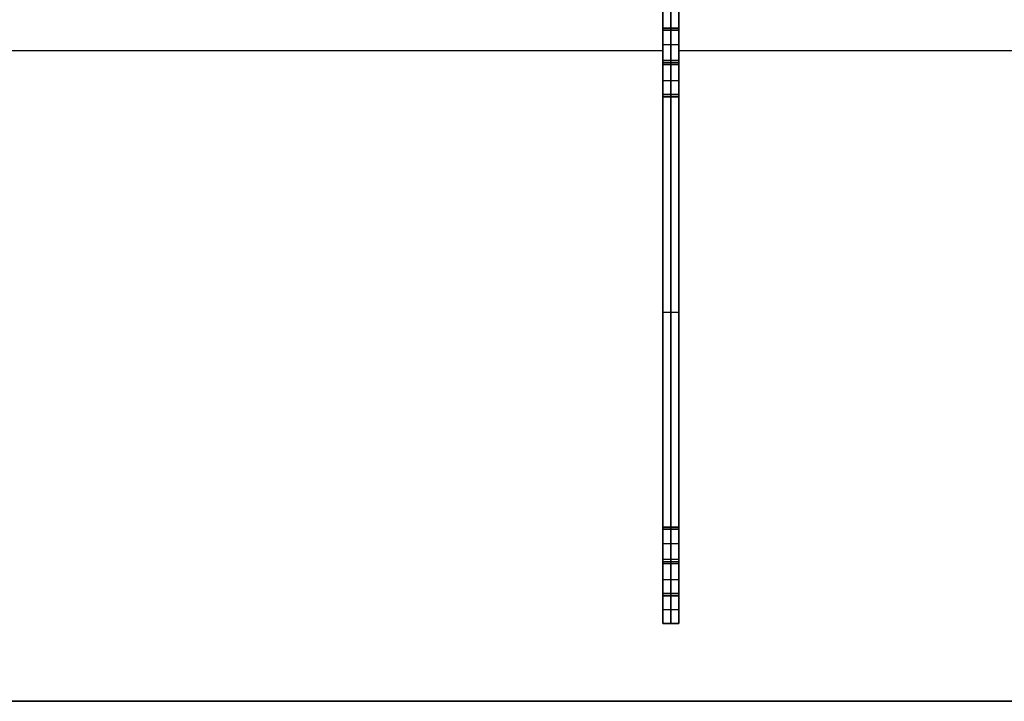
# Model space of a CAD drawing. Header units: millimetres. Extents: x -494 to 494, y -169 to 169.
# Tile 5 of 8: x 0 to 247, y -169 to 2. Entities that reach past the tile are written whole.
import ezdxf

# ---------------------------------------------------------------- set-up
doc = ezdxf.new("R2010")
doc.units = ezdxf.units.MM
doc.layers.add('Défaut', color=7, linetype='Continuous', true_color=0x000000)

msp = doc.modelspace()

# ---------------------------------------------------------------- linework, layer by layer
at = {"layer": 'Défaut'}
for p, q in [((161.17, -149.5, 241.02), (161.17, 151, 241.02)), ((165.17, -149.5, 241.02), (165.17, 151, 241.02)), ((163.17, -0.5, 463.5), (163.17, 107.5, 463.5)), ((163.17, 107.5, 18.5), (163.17, -0.5, 18.5)), ((161.17, -0.3, 465.5), (165.17, -0.3, 465.5)), ((161.17, -17.7, 465.5), (161.17, -0.3, 465.5)), ((161.17, -0.3, 16.5), (165.17, -0.3, 16.5)), ((161.17, -17.7, 16.5), (161.17, -0.3, 16.5)), ((161.17, -0.5, 467.02), (165.17, -0.5, 467.02)), ((161.17, -0.5, 15), (165.17, -0.5, 15)), ((165.17, -1, 18), (161.17, -1, 18)), ((165.17, -1, 464), (161.17, -1, 464)), ((163.17, -0.3, 463.5), (163.17, -0.3, 467.5)), ((163.17, -0.3, 14.5), (163.17, -0.3, 18.5)), ((163.17, -0.5, 469.54), (163.17, -0.5, 464.5)), ((163.17, -8.5, 469.54), (163.17, -0.5, 469.54)), ((163.17, -0.5, 12.5), (163.17, -8.5, 12.5)), ((163.17, -0.5, 17.5), (163.17, -0.5, 12.5)), ((165.17, -0.3, 465.5), (165.17, -17.7, 465.5)), ((165.17, -0.3, 16.5), (165.17, -17.7, 16.5)), ((161.17, -4.5, 469.54), (165.17, -4.5, 469.54)), ((161.17, -4.5, 12.5), (165.17, -4.5, 12.5)), ((-161.17, -6, 467.5), (161.17, -6, 467.5)), ((-161.17, -6, 463.5), (161.17, -6, 463.5)), ((-161.17, -6, 18.5), (161.17, -6, 18.5)), ((-161.17, -6, 14.5), (161.17, -6, 14.5)), ((165.17, -6, 467.5), (493.5, -6, 467.5)), ((165.17, -6, 463.5), (493.5, -6, 463.5)), ((165.17, -6, 18.5), (493.5, -6, 18.5)), ((165.17, -6, 14.5), (493.5, -6, 14.5)), ((165.17, -8.5, 469.42), (161.17, -8.5, 469.42)), ((161.17, -8.5, 12.6), (165.17, -8.5, 12.6)), ((161.17, -9, 463.5), (161.17, -9, 467.5)), ((161.17, -9, 469.3), (165.17, -9, 469.3)), ((161.17, -9, 12.7), (165.17, -9, 12.7)), ((161.17, -9, 14.5), (161.17, -9, 18.5)), ((161.17, -9.5, 469.42), (165.17, -9.5, 469.42)), ((161.17, -9.5, 12.6), (165.17, -9.5, 12.6)), ((163.17, -8.5, 469.3), (163.17, -8.5, 469.54)), ((163.17, -9.5, 469.3), (163.17, -8.5, 469.3)), ((163.17, -8.5, 12.7), (163.17, -9.5, 12.7)), ((163.17, -8.5, 12.5), (163.17, -8.5, 12.7)), ((163.17, -9.5, 469.3), (163.17, -9.5, 469.54)), ((163.17, -17.5, 469.54), (163.17, -9.5, 469.54)), ((163.17, -9.5, 12.5), (163.17, -17.5, 12.5)), ((163.17, -9.5, 12.5), (163.17, -9.5, 12.7)), ((165.17, -9, 463.5), (165.17, -9, 467.5)), ((165.17, -9, 14.5), (165.17, -9, 18.5)), ((161.17, -13.5, 469.54), (165.17, -13.5, 469.54)), ((161.17, -13.5, 12.5), (165.17, -13.5, 12.5)), ((165.17, -17, 464), (161.17, -17, 464)), ((165.17, -17, 18), (161.17, -17, 18)), ((161.17, -17.5, 467.02), (165.17, -17.5, 467.02)), ((161.17, -17.5, 15), (165.17, -17.5, 15)), ((165.17, -17.7, 465.5), (161.17, -17.7, 465.5)), ((165.17, -17.7, 16.5), (161.17, -17.7, 16.5)), ((163.17, -17.5, 464.5), (163.17, -17.5, 469.54)), ((163.17, -125.5, 463.5), (163.17, -17.5, 463.5)), ((163.17, -17.5, 18.5), (163.17, -125.5, 18.5)), ((163.17, -17.5, 12.5), (163.17, -17.5, 17.5)), ((163.17, -17.7, 463.5), (163.17, -17.7, 467.5)), ((163.17, -17.7, 14.5), (163.17, -17.7, 18.5)), ((161.17, -71.5, 463.5), (165.17, -71.5, 463.5)), ((161.17, -71.5, 18.5), (165.17, -71.5, 18.5)), ((161.17, -125.3, 465.5), (165.17, -125.3, 465.5)), ((161.17, -142.7, 465.5), (161.17, -125.3, 465.5)), ((161.17, -125.3, 16.5), (165.17, -125.3, 16.5)), ((161.17, -142.7, 16.5), (161.17, -125.3, 16.5)), ((161.17, -125.5, 467), (165.17, -125.5, 467)), ((161.17, -125.5, 15), (165.17, -125.5, 15)), ((163.17, -125.3, 463.5), (163.17, -125.3, 467.5)), ((163.17, -125.3, 14.5), (163.17, -125.3, 18.5)), ((163.17, -125.5, 464.5), (163.17, -125.5, 469.5)), ((163.17, -133.5, 469.5), (163.17, -125.5, 469.5)), ((163.17, -125.5, 12.5), (163.17, -133.5, 12.5)), ((163.17, -125.5, 17.5), (163.17, -125.5, 12.5)), ((165.17, -125.3, 465.5), (165.17, -142.7, 465.5)), ((165.17, -125.3, 16.5), (165.17, -142.7, 16.5)), ((165.17, -126, 18), (161.17, -126, 18)), ((165.17, -126, 464), (161.17, -126, 464)), ((161.17, -129.5, 469.5), (165.17, -129.5, 469.5)), ((161.17, -129.5, 12.5), (165.17, -129.5, 12.5)), ((165.17, -133.5, 469.4), (161.17, -133.5, 469.4)), ((165.17, -133.5, 12.6), (161.17, -133.5, 12.6)), ((161.17, -134, 463.5), (161.17, -134, 467.5)), ((161.17, -134, 469.3), (165.17, -134, 469.3)), ((161.17, -134, 12.7), (165.17, -134, 12.7)), ((161.17, -134, 14.5), (161.17, -134, 18.5)), ((161.17, -134.5, 469.4), (165.17, -134.5, 469.4)), ((161.17, -134.5, 12.6), (165.17, -134.5, 12.6)), ((163.17, -133.5, 469.3), (163.17, -133.5, 469.5)), ((163.17, -134.5, 469.3), (163.17, -133.5, 469.3)), ((163.17, -133.5, 12.7), (163.17, -134.5, 12.7)), ((163.17, -133.5, 12.5), (163.17, -133.5, 12.7)), ((163.17, -134.5, 469.3), (163.17, -134.5, 469.5)), ((163.17, -142.5, 469.5), (163.17, -134.5, 469.5)), ((163.17, -134.5, 12.5), (163.17, -142.5, 12.5)), ((163.17, -134.5, 12.5), (163.17, -134.5, 12.7)), ((165.17, -134, 463.5), (165.17, -134, 467.5)), ((165.17, -134, 14.5), (165.17, -134, 18.5)), ((161.17, -138.5, 469.5), (165.17, -138.5, 469.5)), ((161.17, -138.5, 12.5), (165.17, -138.5, 12.5)), ((165.17, -142, 464), (161.17, -142, 464)), ((165.17, -142, 18), (161.17, -142, 18)), ((165.17, -142.5, 467), (161.17, -142.5, 467)), ((165.17, -142.5, 15), (161.17, -142.5, 15)), ((165.17, -142.7, 465.5), (161.17, -142.7, 465.5)), ((165.17, -142.7, 16.5), (161.17, -142.7, 16.5)), ((163.17, -142.5, 464.5), (163.17, -142.5, 469.5)), ((163.17, -149.5, 463.5), (163.17, -142.5, 463.5)), ((163.17, -142.5, 18.5), (163.17, -149.5, 18.5)), ((163.17, -142.5, 12.5), (163.17, -142.5, 17.5)), ((163.17, -142.7, 463.5), (163.17, -142.7, 467.5)), ((163.17, -142.7, 14.5), (163.17, -142.7, 18.5)), ((161.17, -146, 463.5), (165.17, -146, 463.5)), ((161.17, -146, 18.5), (165.17, -146, 18.5)), ((161.17, -149.5, 241), (165.17, -149.5, 241)), ((163.17, -149.5, 18.5), (163.17, -149.5, 463.5)), ((487.5, -169, 465.5), (-487.5, -169, 465.5)), ((487.5, -169, 16.5), (-487.5, -169, 16.5)), ((0, -169, 463.5), (0, -169, 467.5)), ((0, -169, 14.5), (0, -169, 18.5))]:
    msp.add_line(p, q, dxfattribs=at)
at = {"layer": 'Défaut', "extrusion": (1, 0, 0)}
for centre, start, end in [((-0.5, 18, 161.17), 90, 270), ((-0.5, 464, 161.17), 90, 270), ((-17.5, 464, 161.17), 270, 90), ((-17.5, 18, 161.17), 270, 90), ((-125.5, 18, 161.17), 90, 270), ((-125.5, 464, 161.17), 90, 270), ((-142.5, 464, 161.17), 270, 90), ((-142.5, 18, 161.17), 270, 90)]:
    msp.add_arc(centre, 0.5, start, end, dxfattribs=at)
at = {"layer": 'Défaut', "extrusion": (-1, 0, 0)}
for centre, start, end in [((0.5, 18, -163.17), 270, 90), ((0.5, 464, -163.17), 270, 90), ((0.5, 18, -165.17), 270, 90), ((0.5, 464, -165.17), 270, 90), ((17.5, 464, -163.17), 90, 270), ((17.5, 18, -163.17), 90, 270), ((17.5, 464, -165.17), 90, 270), ((17.5, 18, -165.17), 90, 270), ((125.5, 18, -163.17), 270, 90), ((125.5, 464, -163.17), 270, 90), ((125.5, 18, -165.17), 270, 90), ((125.5, 464, -165.17), 270, 90), ((142.5, 464, -163.17), 90, 270), ((142.5, 18, -163.17), 90, 270), ((142.5, 464, -165.17), 90, 270), ((142.5, 18, -165.17), 90, 270)]:
    msp.add_arc(centre, 0.5, start, end, dxfattribs=at)
at = {"layer": 'Défaut'}
for points in [[(161.17, -0.5, 463.5), (161.17, 53.5, 463.5), (161.17, 107.5, 463.5)], [(161.17, 107.5, 18.5), (161.17, 53.5, 18.5), (161.17, -0.5, 18.5)], [(165.17, 107.5, 463.5), (165.17, 53.5, 463.5), (165.17, -0.5, 463.5)], [(165.17, -0.5, 18.5), (165.17, 53.5, 18.5), (165.17, 107.5, 18.5)], [(161.17, -17.7, 467.5), (161.17, -9, 467.5), (161.17, -0.3, 467.5)], [(161.17, -0.3, 467.5), (163.17, -0.3, 467.5), (165.17, -0.3, 467.5)], [(161.17, -0.3, 463.5), (163.17, -0.3, 463.5), (165.17, -0.3, 463.5)], [(161.17, -17.7, 463.5), (161.17, -9, 463.5), (161.17, -0.3, 463.5)], [(161.17, -0.3, 467.5), (161.17, -0.3, 465.5), (161.17, -0.3, 463.5)], [(161.17, -17.7, 18.5), (161.17, -9, 18.5), (161.17, -0.3, 18.5)], [(161.17, -0.3, 18.5), (163.17, -0.3, 18.5), (165.17, -0.3, 18.5)], [(161.17, -0.3, 14.5), (163.17, -0.3, 14.5), (165.17, -0.3, 14.5)], [(161.17, -17.7, 14.5), (161.17, -9, 14.5), (161.17, -0.3, 14.5)], [(161.17, -0.3, 18.5), (161.17, -0.3, 16.5), (161.17, -0.3, 14.5)], [(161.17, -0.5, 17.5), (163.17, -0.5, 17.5), (165.17, -0.5, 17.5)], [(165.17, -0.5, 18.5), (163.17, -0.5, 18.5), (161.17, -0.5, 18.5)], [(161.17, -0.5, 463.5), (163.17, -0.5, 463.5), (165.17, -0.5, 463.5)], [(165.17, -0.5, 464.5), (163.17, -0.5, 464.5), (161.17, -0.5, 464.5)], [(161.17, -0.5, 469.54), (161.17, -0.5, 467.02), (161.17, -0.5, 464.5)], [(165.17, -0.5, 469.54), (163.17, -0.5, 469.54), (161.17, -0.5, 469.54)], [(161.17, -8.5, 469.54), (161.17, -4.5, 469.54), (161.17, -0.5, 469.54)], [(161.17, -0.5, 12.5), (161.17, -4.5, 12.5), (161.17, -8.5, 12.5)], [(165.17, -0.5, 12.5), (163.17, -0.5, 12.5), (161.17, -0.5, 12.5)], [(161.17, -0.5, 17.5), (161.17, -0.5, 15), (161.17, -0.5, 12.5)], [(165.17, -0.3, 467.5), (165.17, -9, 467.5), (165.17, -17.7, 467.5)], [(165.17, -0.3, 463.5), (165.17, -9, 463.5), (165.17, -17.7, 463.5)], [(165.17, -0.3, 463.5), (165.17, -0.3, 465.5), (165.17, -0.3, 467.5)], [(165.17, -0.3, 18.5), (165.17, -9, 18.5), (165.17, -17.7, 18.5)], [(165.17, -0.3, 14.5), (165.17, -9, 14.5), (165.17, -17.7, 14.5)], [(165.17, -0.3, 14.5), (165.17, -0.3, 16.5), (165.17, -0.3, 18.5)], [(165.17, -0.5, 464.5), (165.17, -0.5, 467.02), (165.17, -0.5, 469.54)], [(165.17, -0.5, 469.54), (165.17, -4.5, 469.54), (165.17, -8.5, 469.54)], [(165.17, -8.5, 12.5), (165.17, -4.5, 12.5), (165.17, -0.5, 12.5)], [(165.17, -0.5, 12.5), (165.17, -0.5, 15), (165.17, -0.5, 17.5)], [(165.17, -8.5, 469.54), (163.17, -8.5, 469.54), (161.17, -8.5, 469.54)], [(161.17, -8.5, 469.3), (161.17, -8.5, 469.42), (161.17, -8.5, 469.54)], [(165.17, -8.5, 469.3), (163.17, -8.5, 469.3), (161.17, -8.5, 469.3)], [(161.17, -9.5, 469.3), (161.17, -9, 469.3), (161.17, -8.5, 469.3)], [(161.17, -8.5, 12.7), (161.17, -9, 12.7), (161.17, -9.5, 12.7)], [(165.17, -8.5, 12.7), (163.17, -8.5, 12.7), (161.17, -8.5, 12.7)], [(161.17, -8.5, 12.5), (161.17, -8.5, 12.6), (161.17, -8.5, 12.7)], [(165.17, -8.5, 12.5), (163.17, -8.5, 12.5), (161.17, -8.5, 12.5)], [(165.17, -9.5, 469.3), (163.17, -9.5, 469.3), (161.17, -9.5, 469.3)], [(161.17, -9.5, 469.54), (161.17, -9.5, 469.42), (161.17, -9.5, 469.3)], [(165.17, -9.5, 469.54), (163.17, -9.5, 469.54), (161.17, -9.5, 469.54)], [(161.17, -17.5, 469.54), (161.17, -13.5, 469.54), (161.17, -9.5, 469.54)], [(161.17, -9.5, 12.5), (161.17, -13.5, 12.5), (161.17, -17.5, 12.5)], [(165.17, -9.5, 12.5), (163.17, -9.5, 12.5), (161.17, -9.5, 12.5)], [(161.17, -9.5, 12.7), (161.17, -9.5, 12.6), (161.17, -9.5, 12.5)], [(165.17, -9.5, 12.7), (163.17, -9.5, 12.7), (161.17, -9.5, 12.7)], [(165.17, -8.5, 469.54), (165.17, -8.5, 469.42), (165.17, -8.5, 469.3)], [(165.17, -8.5, 469.3), (165.17, -9, 469.3), (165.17, -9.5, 469.3)], [(165.17, -9.5, 12.7), (165.17, -9, 12.7), (165.17, -8.5, 12.7)], [(165.17, -8.5, 12.7), (165.17, -8.5, 12.6), (165.17, -8.5, 12.5)], [(165.17, -9.5, 469.3), (165.17, -9.5, 469.42), (165.17, -9.5, 469.54)], [(165.17, -9.5, 469.54), (165.17, -13.5, 469.54), (165.17, -17.5, 469.54)], [(165.17, -17.5, 12.5), (165.17, -13.5, 12.5), (165.17, -9.5, 12.5)], [(165.17, -9.5, 12.5), (165.17, -9.5, 12.6), (165.17, -9.5, 12.7)], [(165.17, -17.5, 469.54), (163.17, -17.5, 469.54), (161.17, -17.5, 469.54)], [(161.17, -17.5, 464.5), (161.17, -17.5, 467.02), (161.17, -17.5, 469.54)], [(165.17, -17.5, 464.5), (163.17, -17.5, 464.5), (161.17, -17.5, 464.5)], [(165.17, -17.5, 463.5), (163.17, -17.5, 463.5), (161.17, -17.5, 463.5)], [(161.17, -125.5, 463.5), (161.17, -71.5, 463.5), (161.17, -17.5, 463.5)], [(161.17, -17.5, 18.5), (161.17, -71.5, 18.5), (161.17, -125.5, 18.5)], [(165.17, -17.5, 18.5), (163.17, -17.5, 18.5), (161.17, -17.5, 18.5)], [(165.17, -17.5, 17.5), (163.17, -17.5, 17.5), (161.17, -17.5, 17.5)], [(161.17, -17.5, 12.5), (161.17, -17.5, 15), (161.17, -17.5, 17.5)], [(165.17, -17.5, 12.5), (163.17, -17.5, 12.5), (161.17, -17.5, 12.5)], [(165.17, -17.7, 467.5), (163.17, -17.7, 467.5), (161.17, -17.7, 467.5)], [(165.17, -17.7, 463.5), (163.17, -17.7, 463.5), (161.17, -17.7, 463.5)], [(161.17, -17.7, 467.5), (161.17, -17.7, 465.5), (161.17, -17.7, 463.5)], [(165.17, -17.7, 18.5), (163.17, -17.7, 18.5), (161.17, -17.7, 18.5)], [(165.17, -17.7, 14.5), (163.17, -17.7, 14.5), (161.17, -17.7, 14.5)], [(161.17, -17.7, 18.5), (161.17, -17.7, 16.5), (161.17, -17.7, 14.5)], [(165.17, -17.5, 469.54), (165.17, -17.5, 467.02), (165.17, -17.5, 464.5)], [(165.17, -17.5, 463.5), (165.17, -71.5, 463.5), (165.17, -125.5, 463.5)], [(165.17, -125.5, 18.5), (165.17, -71.5, 18.5), (165.17, -17.5, 18.5)], [(165.17, -17.5, 17.5), (165.17, -17.5, 15), (165.17, -17.5, 12.5)], [(165.17, -17.7, 467.5), (165.17, -17.7, 465.5), (165.17, -17.7, 463.5)], [(165.17, -17.7, 18.5), (165.17, -17.7, 16.5), (165.17, -17.7, 14.5)], [(161.17, -142.7, 467.5), (161.17, -134, 467.5), (161.17, -125.3, 467.5)], [(161.17, -125.3, 467.5), (163.17, -125.3, 467.5), (165.17, -125.3, 467.5)], [(161.17, -125.3, 463.5), (163.17, -125.3, 463.5), (165.17, -125.3, 463.5)], [(161.17, -142.7, 463.5), (161.17, -134, 463.5), (161.17, -125.3, 463.5)], [(161.17, -125.3, 467.5), (161.17, -125.3, 465.5), (161.17, -125.3, 463.5)], [(161.17, -142.7, 18.5), (161.17, -134, 18.5), (161.17, -125.3, 18.5)], [(161.17, -125.3, 18.5), (163.17, -125.3, 18.5), (165.17, -125.3, 18.5)], [(161.17, -125.3, 14.5), (163.17, -125.3, 14.5), (165.17, -125.3, 14.5)], [(161.17, -142.7, 14.5), (161.17, -134, 14.5), (161.17, -125.3, 14.5)], [(161.17, -125.3, 18.5), (161.17, -125.3, 16.5), (161.17, -125.3, 14.5)], [(161.17, -125.5, 17.5), (163.17, -125.5, 17.5), (165.17, -125.5, 17.5)], [(165.17, -125.5, 18.5), (163.17, -125.5, 18.5), (161.17, -125.5, 18.5)], [(161.17, -125.5, 463.5), (163.17, -125.5, 463.5), (165.17, -125.5, 463.5)], [(165.17, -125.5, 464.5), (163.17, -125.5, 464.5), (161.17, -125.5, 464.5)], [(161.17, -125.5, 469.5), (161.17, -125.5, 467), (161.17, -125.5, 464.5)], [(165.17, -125.5, 469.5), (163.17, -125.5, 469.5), (161.17, -125.5, 469.5)], [(161.17, -133.5, 469.5), (161.17, -129.5, 469.5), (161.17, -125.5, 469.5)], [(161.17, -125.5, 12.5), (161.17, -129.5, 12.5), (161.17, -133.5, 12.5)], [(165.17, -125.5, 12.5), (163.17, -125.5, 12.5), (161.17, -125.5, 12.5)], [(161.17, -125.5, 17.5), (161.17, -125.5, 15), (161.17, -125.5, 12.5)], [(165.17, -125.3, 467.5), (165.17, -134, 467.5), (165.17, -142.7, 467.5)], [(165.17, -125.3, 463.5), (165.17, -134, 463.5), (165.17, -142.7, 463.5)], [(165.17, -125.3, 467.5), (165.17, -125.3, 465.5), (165.17, -125.3, 463.5)], [(165.17, -125.3, 18.5), (165.17, -134, 18.5), (165.17, -142.7, 18.5)], [(165.17, -125.3, 14.5), (165.17, -134, 14.5), (165.17, -142.7, 14.5)], [(165.17, -125.3, 18.5), (165.17, -125.3, 16.5), (165.17, -125.3, 14.5)], [(165.17, -125.5, 464.5), (165.17, -125.5, 467), (165.17, -125.5, 469.5)], [(165.17, -125.5, 469.5), (165.17, -129.5, 469.5), (165.17, -133.5, 469.5)], [(165.17, -133.5, 12.5), (165.17, -129.5, 12.5), (165.17, -125.5, 12.5)], [(165.17, -125.5, 12.5), (165.17, -125.5, 15), (165.17, -125.5, 17.5)], [(165.17, -133.5, 469.5), (163.17, -133.5, 469.5), (161.17, -133.5, 469.5)], [(161.17, -133.5, 469.3), (161.17, -133.5, 469.4), (161.17, -133.5, 469.5)], [(165.17, -133.5, 469.3), (163.17, -133.5, 469.3), (161.17, -133.5, 469.3)], [(161.17, -134.5, 469.3), (161.17, -134, 469.3), (161.17, -133.5, 469.3)], [(161.17, -133.5, 12.7), (161.17, -134, 12.7), (161.17, -134.5, 12.7)], [(165.17, -133.5, 12.7), (163.17, -133.5, 12.7), (161.17, -133.5, 12.7)], [(161.17, -133.5, 12.5), (161.17, -133.5, 12.6), (161.17, -133.5, 12.7)], [(165.17, -133.5, 12.5), (163.17, -133.5, 12.5), (161.17, -133.5, 12.5)], [(165.17, -134.5, 469.3), (163.17, -134.5, 469.3), (161.17, -134.5, 469.3)], [(161.17, -134.5, 469.5), (161.17, -134.5, 469.4), (161.17, -134.5, 469.3)], [(165.17, -134.5, 469.5), (163.17, -134.5, 469.5), (161.17, -134.5, 469.5)], [(161.17, -142.5, 469.5), (161.17, -138.5, 469.5), (161.17, -134.5, 469.5)], [(161.17, -134.5, 12.5), (161.17, -138.5, 12.5), (161.17, -142.5, 12.5)], [(165.17, -134.5, 12.5), (163.17, -134.5, 12.5), (161.17, -134.5, 12.5)], [(161.17, -134.5, 12.7), (161.17, -134.5, 12.6), (161.17, -134.5, 12.5)], [(165.17, -134.5, 12.7), (163.17, -134.5, 12.7), (161.17, -134.5, 12.7)], [(165.17, -133.5, 469.5), (165.17, -133.5, 469.4), (165.17, -133.5, 469.3)], [(165.17, -133.5, 469.3), (165.17, -134, 469.3), (165.17, -134.5, 469.3)], [(165.17, -134.5, 12.7), (165.17, -134, 12.7), (165.17, -133.5, 12.7)], [(165.17, -133.5, 12.7), (165.17, -133.5, 12.6), (165.17, -133.5, 12.5)], [(165.17, -134.5, 469.3), (165.17, -134.5, 469.4), (165.17, -134.5, 469.5)], [(165.17, -134.5, 469.5), (165.17, -138.5, 469.5), (165.17, -142.5, 469.5)], [(165.17, -142.5, 12.5), (165.17, -138.5, 12.5), (165.17, -134.5, 12.5)], [(165.17, -134.5, 12.5), (165.17, -134.5, 12.6), (165.17, -134.5, 12.7)], [(165.17, -142.5, 469.5), (163.17, -142.5, 469.5), (161.17, -142.5, 469.5)], [(161.17, -142.5, 464.5), (161.17, -142.5, 467), (161.17, -142.5, 469.5)], [(165.17, -142.5, 464.5), (163.17, -142.5, 464.5), (161.17, -142.5, 464.5)], [(165.17, -142.5, 463.5), (163.17, -142.5, 463.5), (161.17, -142.5, 463.5)], [(161.17, -149.5, 463.5), (161.17, -146, 463.5), (161.17, -142.5, 463.5)], [(161.17, -142.5, 18.5), (161.17, -146, 18.5), (161.17, -149.5, 18.5)], [(165.17, -142.5, 18.5), (163.17, -142.5, 18.5), (161.17, -142.5, 18.5)], [(165.17, -142.5, 17.5), (163.17, -142.5, 17.5), (161.17, -142.5, 17.5)], [(161.17, -142.5, 12.5), (161.17, -142.5, 15), (161.17, -142.5, 17.5)], [(165.17, -142.5, 12.5), (163.17, -142.5, 12.5), (161.17, -142.5, 12.5)], [(165.17, -142.7, 467.5), (163.17, -142.7, 467.5), (161.17, -142.7, 467.5)], [(165.17, -142.7, 463.5), (163.17, -142.7, 463.5), (161.17, -142.7, 463.5)], [(161.17, -142.7, 463.5), (161.17, -142.7, 465.5), (161.17, -142.7, 467.5)], [(165.17, -142.7, 18.5), (163.17, -142.7, 18.5), (161.17, -142.7, 18.5)], [(165.17, -142.7, 14.5), (163.17, -142.7, 14.5), (161.17, -142.7, 14.5)], [(161.17, -142.7, 14.5), (161.17, -142.7, 16.5), (161.17, -142.7, 18.5)], [(165.17, -142.5, 469.5), (165.17, -142.5, 467), (165.17, -142.5, 464.5)], [(165.17, -142.5, 463.5), (165.17, -146, 463.5), (165.17, -149.5, 463.5)], [(165.17, -149.5, 18.5), (165.17, -146, 18.5), (165.17, -142.5, 18.5)], [(165.17, -142.5, 17.5), (165.17, -142.5, 15), (165.17, -142.5, 12.5)], [(165.17, -142.7, 467.5), (165.17, -142.7, 465.5), (165.17, -142.7, 463.5)], [(165.17, -142.7, 18.5), (165.17, -142.7, 16.5), (165.17, -142.7, 14.5)], [(165.17, -149.5, 463.5), (163.17, -149.5, 463.5), (161.17, -149.5, 463.5)], [(161.17, -149.5, 18.5), (161.17, -149.5, 241), (161.17, -149.5, 463.5)], [(165.17, -149.5, 18.5), (163.17, -149.5, 18.5), (161.17, -149.5, 18.5)], [(165.17, -149.5, 463.5), (165.17, -149.5, 241), (165.17, -149.5, 18.5)], [(-487.5, -169, 467.5), (0, -169, 467.5), (487.5, -169, 467.5)], [(-487.5, -169, 463.5), (0, -169, 463.5), (487.5, -169, 463.5)], [(-487.5, -169, 18.5), (0, -169, 18.5), (487.5, -169, 18.5)], [(-487.5, -169, 14.5), (0, -169, 14.5), (487.5, -169, 14.5)]]:
    msp.add_open_spline(points, degree=2, dxfattribs=at)

doc.saveas('drawing.dxf')
